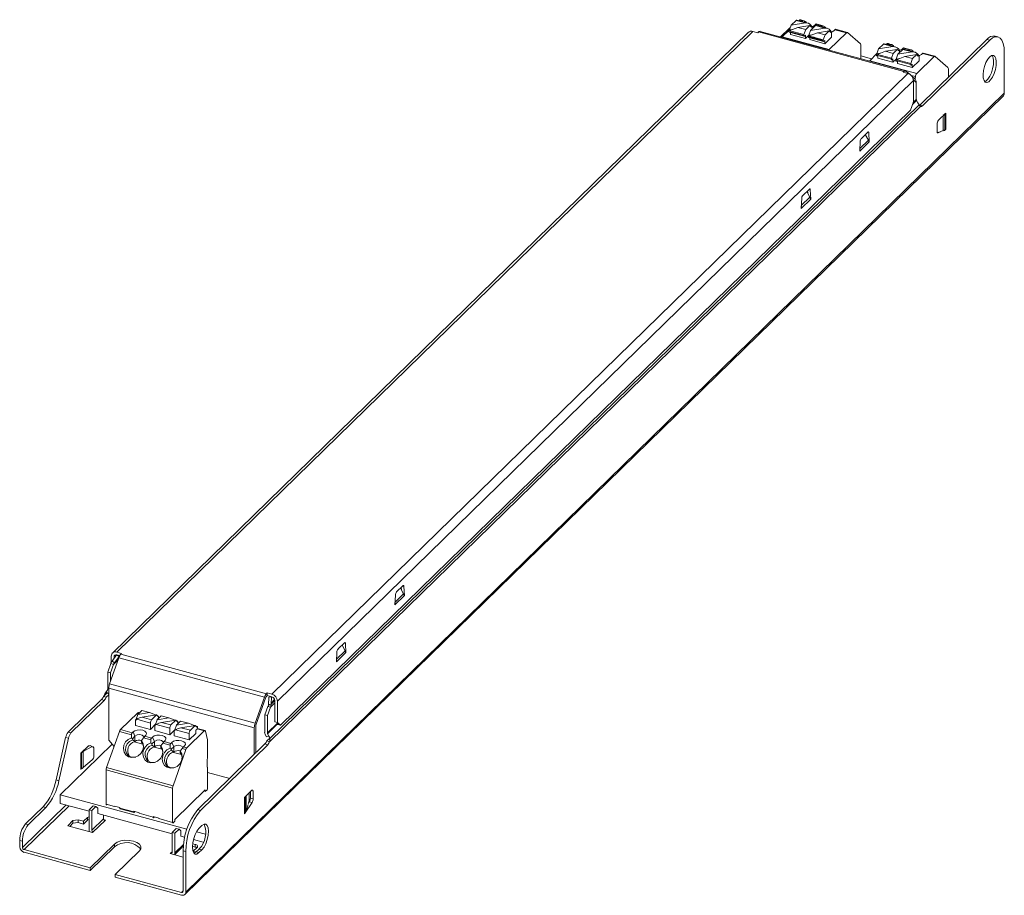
# Model space of a CAD drawing. Header units: millimetres. Extents: x -6 to 151, y -13 to 127.
import ezdxf

# ---------------------------------------------------------------- set-up
doc = ezdxf.new("R2010")
doc.units = ezdxf.units.MM

msp = doc.modelspace()

# ---------------------------------------------------------------- linework, layer by layer
at = {"color": 7, "linetype": 'Continuous', "lineweight": 15}
for p, q in [((116.73, 125.08), (117, 125.85)), ((117, 125.85), (117.79, 126.62)), ((117, 125.85), (119.29, 126.21)), ((117.79, 126.62), (119.29, 126.21)), ((119.65, 126.19), (117.89, 126.66)), ((118.1, 125.49), (119.99, 125.79)), ((118.34, 126.67), (118.24, 126.57)), ((118.64, 126.59), (118.5, 126.7)), ((118.85, 126.4), (118.8, 126.45)), ((119.99, 125.79), (119.34, 125.15)), ((120.25, 125.53), (119.99, 125.79)), ((120.09, 125.01), (120.88, 125.78)), ((120.16, 125.87), (120.33, 125.65)), ((120.74, 125.82), (120.9, 125.97)), ((120.88, 125.78), (122.38, 125.37)), ((120.9, 125.97), (121.96, 125.68)), ((122.74, 125.35), (120.99, 125.82)), ((122.13, 125.73), (121, 126.04)), ((110.21, 124.71), (8.66, 25.59)), ((9.36, 25.73), (110.91, 124.85)), ((110.91, 124.85), (111.67, 124.64)), ((111.67, 124.64), (111.79, 124.76)), ((111.79, 124.76), (135.02, 118.44)), ((135.29, 118.55), (112.05, 124.86)), ((116.75, 125.12), (115.58, 123.98)), ((116.67, 125.01), (116.73, 125.08)), ((116.67, 125.01), (119.06, 124.36)), ((116.67, 124.84), (116.67, 125.01)), ((116.67, 124.84), (119.06, 124.19)), ((116.71, 124.74), (119.1, 124.09)), ((116.73, 125.08), (117.27, 125.16)), ((118.1, 125.49), (116.79, 124.98)), ((116.9, 124.38), (116.9, 124.69)), ((116.9, 124.38), (119.29, 123.74)), ((118.1, 125.49), (119.34, 125.15)), ((119.34, 125.15), (119.06, 124.36)), ((119.06, 124.36), (119.06, 124.19)), ((119.29, 123.74), (119.84, 124.28)), ((119.29, 124.25), (119.29, 123.74)), ((119.76, 124.17), (119.83, 124.24)), ((119.83, 124.24), (120.09, 125.01)), ((119.83, 124.24), (120.36, 124.32)), ((121.2, 124.65), (119.89, 124.14)), ((120.09, 125.01), (122.38, 125.37)), ((120.16, 125.62), (120.33, 125.65)), ((120.36, 125.64), (120.25, 125.53)), ((120.33, 125.65), (120.36, 125.64)), ((120.36, 125.27), (120.36, 125.64)), ((121.2, 124.65), (123.08, 124.95)), ((121.2, 124.65), (122.43, 124.31)), ((121.96, 125.68), (121.86, 125.59)), ((122.43, 124.31), (122.15, 123.52)), ((122.5, 125.53), (122.19, 125.7)), ((123.08, 124.95), (122.43, 124.31)), ((122.5, 125.53), (122.51, 125.41)), ((123.35, 124.69), (123.08, 124.95)), ((123.1, 121.94), (125.86, 124.63)), ((123.25, 124.78), (123.42, 124.81)), ((123.26, 125.03), (123.42, 124.81)), ((123.46, 124.8), (123.35, 124.69)), ((123.42, 124.81), (123.46, 124.8)), ((123.46, 123.94), (123.46, 124.8)), ((123.84, 124.97), (124, 125.13)), ((124, 125.13), (125.86, 124.63)), ((125.99, 124.68), (124.09, 125.19)), ((126.02, 124.66), (128.08, 122.89)), ((123.1, 121.94), (115.58, 123.98)), ((119.81, 123.9), (122.19, 123.25)), ((120, 123.94), (120, 124.06)), ((120, 123.54), (120, 123.85)), ((120, 123.54), (122.39, 122.89)), ((120.45, 123.99), (120.41, 123.95)), ((120.63, 123.89), (120.63, 123.94)), ((122.39, 122.89), (123.46, 123.94)), ((122.39, 123.41), (122.39, 122.89)), ((128.15, 122.65), (128.15, 120.49)), ((130.97, 122.05), (131.76, 122.82)), ((131.76, 122.82), (133.26, 122.42)), ((133.62, 122.39), (131.87, 122.87)), ((132.31, 122.87), (132.21, 122.77)), ((132.61, 122.79), (132.48, 122.91)), ((132.84, 122.73), (132.74, 122.63)), ((133.38, 122.57), (133.07, 122.74)), ((150.03, 123.99), (149.58, 124.11)), ((130.72, 121.32), (129.56, 120.18)), ((130.64, 121.22), (133.03, 120.57)), ((130.64, 121.04), (130.64, 121.22)), ((130.71, 121.28), (130.97, 122.05)), ((132.08, 121.69), (130.77, 121.18)), ((130.97, 122.05), (133.26, 122.42)), ((132.08, 121.69), (133.96, 121.99)), ((132.08, 121.69), (133.31, 121.35)), ((133.31, 121.35), (133.03, 120.57)), ((133.96, 121.99), (133.31, 121.35)), ((133.38, 122.57), (133.39, 122.45)), ((133.8, 120.44), (134.07, 121.21)), ((134.22, 121.73), (133.96, 121.99)), ((134.07, 121.21), (134.86, 121.98)), ((134.07, 121.21), (136.36, 121.58)), ((134.13, 122.07), (134.3, 121.85)), ((134.34, 121.47), (134.34, 121.84)), ((134.72, 122.02), (134.88, 122.17)), ((134.86, 121.98), (136.36, 121.58)), ((134.88, 122.17), (135.94, 121.89)), ((136.72, 121.55), (134.96, 122.03)), ((136.11, 121.93), (134.97, 122.24)), ((135.17, 120.85), (137.06, 121.15)), ((135.94, 121.89), (135.84, 121.79)), ((136.47, 121.73), (136.17, 121.9)), ((137.06, 121.15), (136.41, 120.51)), ((136.47, 121.73), (136.49, 121.61)), ((137.32, 120.89), (137.06, 121.15)), ((137.23, 121.23), (137.4, 121.01)), ((137.81, 121.18), (137.97, 121.33)), ((137.97, 121.33), (139.83, 120.83)), ((139.96, 120.88), (138.07, 121.4)), ((151.05, 121.44), (151.05, 114.97)), ((129.85, 120.47), (128.15, 120.93)), ((137.07, 118.14), (129.56, 120.18)), ((130.88, 120.59), (130.88, 120.98)), ((130.88, 120.59), (133.26, 119.94)), ((133.03, 120.57), (133.03, 120.4)), ((133.26, 119.94), (133.82, 120.48)), ((133.26, 120.45), (133.26, 119.94)), ((133.74, 120.37), (133.8, 120.44)), ((133.74, 120.37), (136.13, 119.73)), ((133.74, 120.2), (133.74, 120.37)), ((133.8, 120.44), (134.34, 120.52)), ((135.17, 120.85), (133.86, 120.34)), ((133.97, 119.75), (133.97, 120.14)), ((133.97, 119.75), (136.36, 119.1)), ((135.17, 120.85), (136.41, 120.51)), ((136.41, 120.51), (136.13, 119.73)), ((136.13, 119.73), (136.13, 119.55)), ((136.36, 119.1), (137.43, 120.14)), ((136.36, 119.61), (136.36, 119.1)), ((137.07, 118.14), (139.83, 120.83)), ((137.22, 120.98), (137.4, 121.01)), ((137.43, 121), (137.32, 120.89)), ((137.4, 121.01), (137.43, 121)), ((137.43, 120.14), (137.43, 121)), ((139.99, 120.86), (142.05, 119.09)), ((34.12, 19), (135.67, 118.12)), ((135.02, 118.44), (134.91, 118.33)), ((134.91, 118.33), (135.67, 118.12)), ((135.95, 118), (135.35, 118.51)), ((142.12, 118.86), (142.12, 117.56)), ((35, 17.9), (136.56, 117.02)), ((136.83, 117.24), (136.29, 117.7)), ((136.55, 117.11), (137, 116.72)), ((136.56, 117.02), (136.56, 113.59)), ((136.79, 117.27), (136.85, 117.64)), ((136.96, 116.76), (136.96, 116.77)), ((137, 116.72), (137, 113.96)), ((20.37, -12.58), (151.05, 114.97)), ((20.23, -12.96), (150.9, 114.59)), ((136.73, 113.52), (136.73, 113.57)), ((137.04, 113.83), (137.23, 113.45)), ((33.74, 11.43), (137.68, 112.88)), ((33.78, 11.93), (137.45, 113.12)), ((136.09, 112.28), (35.47, 14.07)), ((141.57, 109.1), (141.57, 111.67)), ((128.03, 107.35), (127.96, 105.71)), ((127.96, 105.71), (129.47, 107.2)), ((120.14, 98.09), (120.07, 99.58)), ((118.7, 98.24), (118.62, 96.6)), ((118.62, 96.6), (120.14, 98.09)), ((55.27, 34.77), (55.2, 36.19)), ((53.82, 34.85), (53.75, 33.29)), ((53.75, 33.29), (55.27, 34.77)), ((10.12, 25.52), (9.36, 25.73)), ((9.83, 25.17), (9.36, 25.3)), ((10, 25.41), (10.12, 25.52)), ((33.24, 19.09), (10, 25.41)), ((44.49, 25.73), (44.42, 24.18)), ((44.42, 24.18), (45.94, 25.66)), ((8.37, 23.89), (7.89, 22.53)), ((8.2, 20.69), (9.67, 24.84)), ((8.81, 23.77), (8.33, 22.41)), ((8.81, 23.77), (8.37, 23.89)), ((8.47, 25.11), (8.47, 24.12)), ((8.98, 24.01), (8.58, 24.3)), ((32.91, 18.52), (9.67, 24.84)), ((7.89, 22.53), (8.33, 22.41)), ((7.89, 22.53), (7.89, 19.78)), ((8.33, 22.41), (8.33, 21.05)), ((31.43, 14.38), (8.2, 20.69)), ((7.85, 19.66), (7.66, 19.38)), ((31.3, 13.64), (8.06, 19.95)), ((8.06, 11.68), (8.06, 19.95)), ((33.35, 19.21), (33.24, 19.09)), ((33.35, 19.21), (33.35, 18.78)), ((34.12, 19), (33.35, 19.21)), ((32.91, 18.52), (31.43, 14.38)), ((33.35, 18.78), (33.24, 18.67)), ((34.12, 18.57), (33.35, 18.78)), ((35, 14.47), (35, 17.9)), ((12.68, 16.04), (9.93, 13.35)), ((12.43, 15), (12.7, 15.77)), ((12.7, 15.77), (13.35, 16.41)), ((14.58, 16.07), (12.7, 15.77)), ((12.98, 16.05), (12.81, 16.09)), ((14.58, 16.07), (13.35, 16.41)), ((14.58, 16.07), (15.55, 15.69)), ((32.96, 15.72), (33.44, 17.07)), ((32.96, 15.72), (33.4, 15.6)), ((32.96, 12.96), (32.96, 15.72)), ((33.4, 15.6), (33.88, 16.95)), ((12.32, 14.89), (12.43, 15)), ((12.36, 14.88), (12.32, 14.89)), ((12.32, 14.03), (12.32, 14.89)), ((12.53, 15.01), (12.36, 14.88)), ((12.54, 15.02), (12.43, 15)), ((12.53, 15.01), (14.71, 14.41)), ((15.69, 15.71), (13.4, 15.35)), ((14.9, 14.94), (13.4, 15.35)), ((14.71, 13.38), (14.71, 14.41)), ((14.71, 13.38), (15.54, 14.2)), ((15.69, 15.71), (14.9, 14.94)), ((15.42, 14.05), (15.53, 14.16)), ((15.62, 14.17), (15.45, 14.04)), ((15.53, 14.16), (15.79, 14.93)), ((15.64, 14.18), (15.53, 14.16)), ((15.62, 14.17), (17.81, 13.57)), ((15.95, 15.45), (15.69, 15.71)), ((15.78, 14.9), (15.78, 14.95)), ((15.79, 14.93), (16.44, 15.57)), ((17.68, 15.23), (15.79, 14.93)), ((15.82, 15.58), (15.89, 15.55)), ((15.89, 15.55), (15.86, 15.55)), ((15.89, 15.55), (16.02, 15.52)), ((16.02, 15.52), (15.95, 15.45)), ((16.08, 15.21), (16, 15.23)), ((16.02, 15.35), (16.02, 15.52)), ((17.68, 15.23), (16.44, 15.57)), ((18.78, 14.87), (16.49, 14.5)), ((17.99, 14.1), (16.49, 14.5)), ((17.68, 15.23), (18.64, 14.85)), ((18.78, 14.87), (17.99, 14.1)), ((19.05, 14.61), (18.78, 14.87)), ((18.89, 14.09), (19.54, 14.72)), ((20.77, 14.39), (18.89, 14.09)), ((18.92, 14.74), (18.99, 14.71)), ((18.99, 14.71), (18.95, 14.7)), ((19.11, 14.68), (19.05, 14.61)), ((19.17, 14.37), (19.09, 14.39)), ((20.77, 14.39), (19.54, 14.72)), ((20.77, 14.39), (21.74, 14.01)), ((33.4, 12.84), (33.4, 15.6)), ((9.76, 13.06), (7.7, 7.28)), ((9.76, 13.06), (11.68, 12.54)), ((11.78, 12.85), (9.93, 13.35)), ((11.94, 13), (11.78, 12.85)), ((11.94, 13), (12.25, 12.32)), ((12.32, 14.03), (14.71, 13.38)), ((15.45, 14.04), (15.42, 14.05)), ((15.42, 13.19), (15.42, 14.05)), ((15.42, 13.19), (17.81, 12.54)), ((17.81, 12.54), (17.81, 13.57)), ((17.81, 12.54), (18.64, 13.36)), ((18.51, 13.21), (18.63, 13.32)), ((18.55, 13.2), (18.51, 13.21)), ((18.51, 12.35), (18.51, 13.21)), ((18.72, 13.32), (18.55, 13.2)), ((18.63, 13.32), (18.89, 14.09)), ((18.73, 13.34), (18.63, 13.32)), ((18.72, 13.32), (20.9, 12.73)), ((18.88, 14.06), (18.88, 14.11)), ((21.88, 14.03), (19.59, 13.66)), ((21.09, 13.26), (19.59, 13.66)), ((20.54, 10.47), (23.29, 13.16)), ((20.9, 11.7), (21.97, 12.75)), ((20.9, 11.7), (20.9, 12.73)), ((21.88, 14.03), (21.09, 13.26)), ((22.14, 13.77), (21.88, 14.03)), ((21.97, 12.75), (21.97, 13.26)), ((22.01, 13.9), (22.08, 13.87)), ((22.08, 13.87), (22.05, 13.86)), ((22.08, 13.87), (22.21, 13.84)), ((22.21, 13.84), (22.14, 13.77)), ((23.43, 13.21), (22.19, 13.55)), ((22.21, 13.66), (22.21, 13.84)), ((23.51, 13.09), (23.85, 11.73)), ((31.3, 13.64), (31.3, 9.39)), ((31.53, 13.87), (31.53, 9.62)), ((33.63, 12.32), (33.43, 12.7)), ((1.18, 12.1), (-0.35, 5.32)), ((1.62, 11.98), (0.09, 5.2)), ((1.18, 12.1), (1.62, 11.98)), ((11.68, 12.54), (11.67, 12.06)), ((12.19, 11.4), (13.47, 11.05)), ((13.28, 11.62), (13.59, 12.02)), ((13.59, 12.02), (14.78, 11.7)), ((13.82, 12.29), (13.98, 12.45)), ((14.88, 12), (13.82, 12.29)), ((14.78, 11.7), (14.77, 11.22)), ((15.04, 12.16), (14.88, 12)), ((15.35, 11.48), (14.93, 11.07)), ((15.04, 12.16), (15.35, 11.48)), ((15.35, 11.48), (15.35, 10.62)), ((16.38, 10.78), (16.68, 11.18)), ((16.68, 11.18), (17.87, 10.86)), ((16.91, 11.45), (17.07, 11.61)), ((17.97, 11.16), (16.91, 11.45)), ((18.13, 11.32), (17.97, 11.16)), ((18.13, 11.32), (18.44, 10.63)), ((18.51, 12.35), (20.9, 11.7)), ((4.78, 10.72), (3.62, 9.58)), ((3.99, 7.32), (3.99, 9.88)), ((14.97, 10.89), (15.3, 10.61)), ((15.29, 10.56), (15.3, 10.61)), ((17.87, 10.86), (17.86, 10.38)), ((18.32, 4.39), (20.37, 10.18)), ((18.38, 9.72), (19.66, 9.37)), ((19.47, 9.94), (19.78, 10.34)), ((19.78, 10.34), (20.37, 10.18)), ((20.01, 10.61), (20.17, 10.77)), ((20.54, 10.47), (20.01, 10.61)), ((7.64, 6.91), (18.25, 4.02)), ((7.64, 6.91), (7.64, 1.43)), ((18.32, 4.39), (7.7, 7.28)), ((-0.35, 5.32), (0.09, 5.2)), ((18.25, -1.46), (18.25, 4.02)), ((0.33, 2.95), (20.53, -2.54)), ((4.92, 0.33), (0.33, 1.58)), ((29.86, 0.06), (29.86, 2.64)), ((-2.41, 1.03), (-5.23, -1.71)), ((-1.97, 0.91), (-4.78, -1.83)), ((-2.41, 1.03), (-1.97, 0.91)), ((5.57, 1.18), (4.92, 0.54)), ((4.92, 0.54), (4.92, -2.6)), ((4.92, 0.54), (5.36, 0.42)), ((6.02, 1.06), (5.36, 0.42)), ((5.36, 0.42), (5.36, -2.72)), ((12.06, 0.23), (9.85, 0.83)), ((9.89, 0.73), (12.1, 0.13)), ((1.51, -2), (2.35, -1.18)), ((2.35, -1.18), (3.16, -1.05)), ((2.35, -1.61), (2.35, -1.18)), ((2.35, -1.61), (3.16, -1.48)), ((4.05, -1.29), (4.65, -0.7)), ((4.05, -1.72), (4.65, -1.13)), ((5.36, -2.72), (7.23, -0.89)), ((5.49, -3.08), (7.54, -1.08)), ((18.19, -3.27), (6.3, -0.04)), ((7.25, -1), (7.54, -1.08)), ((15.15, -0.53), (15.15, -0.61)), ((-5.23, -1.71), (-4.78, -1.83)), ((5.49, -3.08), (1.51, -2)), ((1.85, -2.09), (2.35, -1.61)), ((18.19, -3.07), (18.84, -2.43)), ((18.63, -3.19), (18.19, -3.07)), ((18.19, -6.2), (18.19, -3.07)), ((18.63, -3.19), (19.28, -2.55)), ((22.08, -2.96), (23.51, -3.35)), ((22.94, -1.97), (22.47, -2.43)), ((-6.16, -4.34), (-6.16, -5.37)), ((-6.16, -4.34), (-5.72, -4.46)), ((-5.72, -4.46), (-5.72, -5.49)), ((18.63, -6.32), (18.63, -3.19)), ((20.18, -3.81), (19.56, -3.65)), ((23.16, -4.63), (21.59, -4.2)), ((-5.45, -5.81), (5.12, -8.69)), ((-5.45, -6.24), (5.12, -9.12)), ((5.12, -8.69), (8.97, -4.93)), ((5.12, -9.12), (8.97, -5.36)), ((8.97, -5.36), (8.97, -4.93)), ((12.95, -6.01), (9.1, -9.77)), ((18.54, -6.63), (19.96, -5.24)), ((20.37, -6.1), (19.93, -5.98)), ((19.93, -12.46), (19.93, -5.98)), ((20.37, -12.58), (20.37, -6.1)), ((21.43, -5.28), (21.87, -5.4)), ((21.46, -4.86), (21.87, -4.97)), ((22.03, -6.16), (22.5, -5.71)), ((22.03, -6.16), (22.47, -6.28)), ((22.47, -6.28), (22.94, -5.83)), ((22.94, -5.83), (22.5, -5.71)), ((19.93, -7.01), (17.87, -6.45)), ((5.12, -9.12), (5.12, -8.69)), ((9.1, -10.2), (9.1, -9.77)), ((9.1, -9.77), (19.67, -12.64)), ((9.1, -10.2), (19.67, -13.07))]:
    msp.add_line(p, q, dxfattribs=at)
at = {"color": 144, "linetype": 'Continuous', "lineweight": 0}
for p, q in [((118.34, 126.67), (118.87, 126.52)), ((119.1, 126.54), (118.5, 126.7)), ((118.87, 126.52), (118.77, 126.43)), ((119.41, 126.37), (119.1, 126.54)), ((119.41, 126.37), (119.42, 126.25)), ((116.77, 125.37), (115.33, 123.97)), ((116.77, 125.37), (116.83, 125.36)), ((119.29, 124.25), (119.15, 124.11)), ((119.76, 124.17), (122.15, 123.52)), ((119.76, 124), (119.76, 124.17)), ((119.76, 124), (122.15, 123.35)), ((119.9, 123.96), (120, 124.06)), ((120, 124.06), (122.15, 123.47)), ((122.15, 123.52), (122.15, 123.35)), ((122.39, 123.41), (122.25, 123.27)), ((132.31, 122.87), (132.84, 122.73)), ((132.95, 122.78), (132.48, 122.91)), ((137.54, 113.09), (148.27, 123.57)), ((137.98, 112.97), (148.72, 123.45)), ((148.27, 123.57), (148.72, 123.45)), ((130.64, 121.22), (130.71, 121.28)), ((130.71, 121.28), (131.24, 121.37)), ((134.13, 121.83), (134.3, 121.85)), ((134.34, 121.84), (134.22, 121.73)), ((134.3, 121.85), (134.34, 121.84)), ((130.64, 121.04), (133.03, 120.4)), ((130.74, 120.96), (130.78, 121.01)), ((133.26, 120.45), (133.12, 120.32)), ((133.74, 120.2), (136.13, 119.55)), ((133.83, 120.12), (133.88, 120.17)), ((136.36, 119.61), (136.22, 119.47)), ((136.56, 113.59), (136.09, 112.28)), ((136.43, 113.23), (137.04, 113.83)), ((136.52, 113.49), (137, 113.96)), ((136.69, 113.66), (136.75, 113.54)), ((137.98, 112.97), (137.54, 113.09)), ((141.71, 111.81), (140.55, 110.67)), ((141.71, 109.24), (141.71, 111.81)), ((129.26, 108.79), (128.17, 107.72)), ((129.47, 107.2), (129.4, 108.69)), ((140.31, 110.02), (140.31, 108.89)), ((140.85, 108.82), (140.34, 108.72)), ((140.36, 108.68), (140.49, 108.65)), ((140.49, 108.65), (141.71, 109.24)), ((141.71, 109.24), (141.57, 109.1)), ((128.84, 108.38), (129.34, 107.49)), ((119.93, 99.68), (118.84, 98.61)), ((119.51, 99.27), (120, 98.38)), ((119.66, 99), (119.64, 99.4)), ((120.07, 99.58), (119.88, 99.63)), ((120.08, 98.1), (120.14, 98.09)), ((55.01, 36.32), (54.01, 35.34)), ((55.2, 36.19), (54.95, 36.26)), ((54.64, 35.95), (55.13, 35.06)), ((54.79, 35.68), (54.77, 36.08)), ((55.21, 34.78), (55.27, 34.77)), ((45.68, 27.21), (44.68, 26.23)), ((45.31, 26.84), (45.8, 25.95)), ((45.94, 25.66), (45.87, 27.08)), ((9.31, 25.32), (8.58, 24.3)), ((9.71, 25.03), (9.31, 25.32)), ((9.49, 25.19), (9.55, 25.25)), ((9.55, 24.49), (8.81, 23.77)), ((8.91, 24.99), (8.91, 24.76)), ((8.91, 23.92), (8.91, 23.87)), ((9.71, 25.03), (8.98, 24.01)), ((8.06, 18.92), (7.65, 18.52)), ((7.66, 19.38), (8.04, 19.06)), ((8.06, 19.1), (8.04, 19.06)), ((6.91, 18.15), (1.59, 12.95)), ((7.35, 18.03), (2.03, 12.83)), ((6.91, 18.15), (7.35, 18.03)), ((7.65, 18.52), (7.21, 18.64)), ((33.07, 18.38), (31.6, 14.24)), ((33.73, 17.36), (33.44, 17.07)), ((33.57, 17.33), (33.63, 18.53)), ((33.57, 17.33), (33.97, 17.4)), ((34.03, 18.6), (33.63, 18.53)), ((33.97, 17.4), (34.03, 18.6)), ((33.97, 17.4), (34.56, 17.98)), ((34.54, 18.15), (33.98, 17.6)), ((34.56, 14.59), (34.56, 18.02)), ((33.44, 17.07), (33.88, 16.95)), ((15.92, 15.08), (15.78, 14.95)), ((19.02, 14.24), (18.88, 14.11)), ((18.99, 14.71), (19.11, 14.68)), ((19.11, 14.5), (19.11, 14.68)), ((33.4, 12.84), (35.04, 14.44)), ((33.43, 12.7), (35.13, 14.36)), ((35, 14.47), (34.56, 14.59)), ((35.47, 14.07), (35, 14.47)), ((35.17, 14.33), (35.03, 14.19)), ((35.47, 14.07), (35.03, 14.19)), ((1.59, 12.95), (2.03, 12.83)), ((22.11, 13.4), (21.97, 13.26)), ((33.24, 12.21), (33.05, 12.59)), ((0.33, 2.95), (8.59, 11.02)), ((8.9, 10.64), (8.06, 11.68)), ((12.25, 12.32), (11.84, 11.91)), ((11.88, 11.73), (12.21, 11.45)), ((12.19, 11.4), (12.25, 11.46)), ((12.19, 11.4), (12.21, 11.45)), ((12.25, 12.32), (12.25, 11.46)), ((22.27, 0.58), (33, 11.06)), ((23.85, 11.73), (23.85, 8.72)), ((33.44, 10.94), (33, 11.06)), ((33.63, 12.32), (33.24, 12.21)), ((33.76, 12), (33.3, 11.55)), ((33.3, 11.55), (33.74, 11.43)), ((3.62, 9.58), (3.62, 7.01)), ((3.73, 7.12), (3.73, 9.69)), ((5.33, 10.58), (3.99, 9.88)), ((4.66, 10.6), (4.97, 10.76)), ((5.68, 9.1), (5.68, 10.34)), ((15.29, 10.56), (15.35, 10.62)), ((15.29, 10.56), (16.57, 10.21)), ((18.44, 10.63), (18.03, 10.23)), ((18.07, 10.05), (18.4, 9.77)), ((18.38, 9.72), (18.44, 9.78)), ((18.38, 9.72), (18.4, 9.77)), ((18.44, 10.63), (18.44, 9.78)), ((22.71, 0.46), (33.44, 10.94)), ((4.03, 7.35), (5.42, 8.55)), ((23.78, 7.41), (23.78, 8.53)), ((3.62, 7.01), (3.73, 7.18)), ((3.67, 7.53), (3.73, 7.59)), ((23.85, 7.35), (23.85, 4.01)), ((27.38, 5.57), (23.85, 6.53)), ((18.62, -1.01), (23.48, 3.73)), ((23.76, 3.75), (23.48, 3.47)), ((23.48, 3.73), (23.48, 3.47)), ((29.71, 2.49), (30.87, 3.63)), ((30.49, 2.44), (30.49, 3.26)), ((30.67, 3.43), (30.67, 2.42)), ((31.11, 3.43), (31.11, 2.3)), ((0.33, 2.95), (0.33, 1.58)), ((29.71, -0.08), (29.71, 2.49)), ((30.94, 1.72), (29.71, -0.08)), ((30.49, 1.84), (30.31, 1.57)), ((30.38, 1.67), (30.42, 1.84)), ((30.49, 1.84), (30.94, 1.72)), ((30.67, 2.42), (31.11, 2.3)), ((5.57, 1.18), (6.02, 1.06)), ((6.3, 0.82), (6.02, 1.06)), ((6.3, -0.04), (6.3, 0.82)), ((8.96, 1.07), (7.64, 1.43)), ((7.73, 1.35), (7.77, 1.39)), ((8.96, 1.15), (8.96, 1.07)), ((9.85, 0.91), (8.96, 1.15)), ((9.85, 0.83), (9.85, 0.91)), ((12.06, 0.31), (12.06, 0.23)), ((12.94, 0.07), (12.06, 0.31)), ((12.06, 0.17), (12.15, 0.15)), ((12.94, -0.01), (12.94, 0.07)), ((22.71, 0.46), (22.27, 0.58)), ((29.71, -0.08), (29.86, 0.06)), ((30.04, 0.4), (30.31, 1.41)), ((3.16, -1.05), (4.05, -1.29)), ((3.16, -1.48), (3.16, -1.05)), ((3.16, -1.48), (4.05, -1.72)), ((4.05, -1.72), (4.05, -1.29)), ((4.65, -1.13), (4.65, -0.7)), ((7.23, -0.89), (7.23, -0.3)), ((15.15, -0.61), (12.94, -0.01)), ((16.04, -0.77), (15.15, -0.53)), ((15.25, -0.69), (15.36, -0.58)), ((16.04, -0.85), (16.04, -0.77)), ((18.25, -1.46), (16.04, -0.85)), ((18.62, -1.26), (18.34, -1.54)), ((18.62, -1.26), (18.62, -1.01)), ((19.28, -2.55), (18.84, -2.43)), ((19.28, -2.55), (19.56, -2.79)), ((19.56, -2.79), (19.56, -3.65)), ((18.19, -6.14), (17.87, -6.45)), ((22.16, -5.46), (21.56, -6.05)), ((21.56, -6.05), (22.02, -6.18)), ((21.9, -6.14), (21.67, -6.37)), ((21.87, -5.4), (21.87, -4.97)), ((17.97, -6.36), (17.97, -6.47))]:
    msp.add_line(p, q, dxfattribs=at)
at = {"color": 8, "linetype": 'Continuous', "lineweight": 15}
for p, q in [((136.18, 117.82), (136.85, 117.64)), ((141.31, 109.05), (141.31, 111.42)), ((127.98, 106.16), (129.34, 107.49)), ((118.64, 97.05), (120, 98.38)), ((53.77, 33.73), (55.13, 35.06)), ((9.61, 25.1), (9.72, 25.2)), ((44.44, 24.62), (45.8, 25.95)), ((7.21, 18.64), (7.83, 19.24)), ((7.44, 19.09), (7.7, 19.35)), ((33.88, 16.95), (34.56, 17.62)), ((12.68, 16.04), (12.91, 15.98)), ((15.97, 15.15), (16, 15.14)), ((19.06, 14.31), (19.1, 14.3)), ((22.16, 13.46), (23.29, 13.16)), ((30, 0.35), (30, 2.78)), ((1.26, 1.33), (-5.72, -5.49)), ((1.73, 1.2), (-5.45, -5.81)), ((18.63, -6.32), (19.99, -4.99)), ((19.93, -12.38), (19.67, -12.64))]:
    msp.add_line(p, q, dxfattribs=at)
at = {"color": 144, "linetype": 'Continuous', "lineweight": 0, "flags": 128}
for points in [[(118.5, 126.7), (118.49, 126.72), (118.47, 126.72), (118.45, 126.73), (118.43, 126.72), (118.41, 126.72), (118.38, 126.71), (118.36, 126.69), (118.34, 126.67)], [(132.48, 122.91), (132.46, 122.92), (132.44, 122.93), (132.42, 122.93), (132.4, 122.93), (132.38, 122.92), (132.36, 122.91), (132.33, 122.89), (132.31, 122.87)], [(130.74, 120.96), (130.72, 120.95), (130.7, 120.94), (130.68, 120.94), (130.67, 120.95), (130.66, 120.96), (130.65, 120.99), (130.64, 121.01), (130.64, 121.04)], [(133.03, 120.4), (133.03, 120.36), (133.04, 120.34), (133.05, 120.32), (133.06, 120.3), (133.07, 120.29), (133.09, 120.29), (133.11, 120.3), (133.12, 120.32)], [(133.83, 120.12), (133.81, 120.11), (133.8, 120.1), (133.78, 120.1), (133.77, 120.11), (133.75, 120.12), (133.75, 120.14), (133.74, 120.17), (133.74, 120.2)], [(136.13, 119.55), (136.13, 119.52), (136.13, 119.5), (136.14, 119.47), (136.15, 119.46), (136.17, 119.45), (136.18, 119.45), (136.2, 119.46), (136.22, 119.47)], [(129.4, 108.69), (129.4, 108.73), (129.39, 108.77), (129.37, 108.79), (129.35, 108.81), (129.33, 108.82), (129.31, 108.82), (129.29, 108.81), (129.26, 108.79)], [(120.07, 99.58), (120.06, 99.62), (120.05, 99.66), (120.04, 99.68), (120.02, 99.7), (120, 99.71), (119.98, 99.71), (119.95, 99.7), (119.93, 99.68)], [(55.2, 36.19), (55.19, 36.24), (55.18, 36.29), (55.16, 36.33), (55.14, 36.35), (55.11, 36.36), (55.08, 36.36), (55.05, 36.35), (55.01, 36.32)], [(45.87, 27.08), (45.86, 27.13), (45.85, 27.18), (45.83, 27.22), (45.81, 27.24), (45.78, 27.25), (45.75, 27.25), (45.71, 27.24), (45.68, 27.21)], [(4.78, 10.72), (4.83, 10.76), (4.87, 10.78), (4.91, 10.78), (4.95, 10.76), (4.95, 10.75)], [(5.68, 10.34), (5.67, 10.42), (5.65, 10.49), (5.62, 10.55), (5.58, 10.59), (5.53, 10.61), (5.47, 10.62), (5.4, 10.61), (5.33, 10.58)], [(23.85, 7.35), (23.83, 7.34), (23.82, 7.34), (23.81, 7.34), (23.8, 7.34), (23.79, 7.35), (23.78, 7.37), (23.78, 7.39), (23.78, 7.41)], [(31.11, 3.43), (31.1, 3.51), (31.09, 3.58), (31.07, 3.63), (31.04, 3.67), (31, 3.68), (30.96, 3.68), (30.92, 3.67), (30.87, 3.63)], [(7.73, 1.35), (7.71, 1.33), (7.69, 1.33), (7.68, 1.33), (7.66, 1.33), (7.65, 1.35), (7.64, 1.37), (7.64, 1.4), (7.64, 1.43)], [(12.06, 0.23), (12.06, 0.2), (12.06, 0.17), (12.07, 0.15), (12.08, 0.13), (12.1, 0.12), (12.11, 0.12), (12.13, 0.13), (12.15, 0.15)], [(15.15, -0.61), (15.15, -0.65), (15.16, -0.67), (15.17, -0.69), (15.18, -0.71), (15.19, -0.72), (15.21, -0.72), (15.23, -0.71), (15.25, -0.69)], [(18.25, -1.46), (18.25, -1.49), (18.26, -1.51), (18.26, -1.54), (18.28, -1.55), (18.29, -1.56), (18.31, -1.56), (18.32, -1.55), (18.34, -1.54)], [(21.87, -4.97), (21.99, -5.01), (22.08, -5.06), (22.16, -5.12), (22.21, -5.18), (22.24, -5.25), (22.24, -5.32), (22.22, -5.39), (22.16, -5.46)]]:
    msp.add_lwpolyline(points, dxfattribs=at)
at = {"color": 7, "linetype": 'Continuous', "lineweight": 15, "flags": 128}
for points in [[(119.1, 126.34), (119.15, 126.36), (119.41, 126.37)], [(120.36, 125.6), (120.46, 125.64), (120.74, 125.82)], [(121, 126.02), (121, 126.04), (120.98, 126.03), (120.94, 126.01), (120.9, 125.97)], [(116.86, 125.45), (116.83, 125.43), (116.77, 125.37)], [(123.46, 124.76), (123.56, 124.79), (123.84, 124.97)], [(124.1, 125.18), (124.09, 125.19), (124.07, 125.19), (124.04, 125.17), (124, 125.13)], [(126.02, 124.66), (126, 124.67), (125.99, 124.68), (125.97, 124.68), (125.95, 124.68), (125.92, 124.67), (125.9, 124.66), (125.88, 124.65), (125.86, 124.63)], [(115.53, 123.92), (115.55, 123.94), (115.58, 123.98)], [(119.06, 124.19), (119.06, 124.16), (119.06, 124.13), (119.07, 124.11), (119.08, 124.1), (119.1, 124.09), (119.11, 124.09), (119.13, 124.1), (119.15, 124.11)], [(120.8, 123.89), (120.68, 123.92), (120.56, 123.96)], [(122.15, 123.35), (122.15, 123.32), (122.16, 123.29), (122.17, 123.27), (122.18, 123.26), (122.19, 123.25), (122.21, 123.25), (122.23, 123.26), (122.25, 123.27)], [(148.72, 123.45), (149.17, 123.81), (149.61, 123.99), (150.01, 123.99), (150.37, 123.8), (150.66, 123.44), (150.87, 122.9), (151, 122.23), (151.05, 121.44)], [(123.1, 121.94), (123.06, 121.9), (123.05, 121.88)], [(134.34, 121.8), (134.43, 121.84), (134.72, 122.02)], [(134.98, 122.23), (134.97, 122.24), (134.95, 122.23), (134.92, 122.21), (134.88, 122.17)], [(137.43, 120.96), (137.53, 121), (137.81, 121.18)], [(138.07, 121.39), (138.06, 121.4), (138.04, 121.39), (138.01, 121.37), (137.97, 121.33)], [(129.5, 120.12), (129.52, 120.14), (129.56, 120.18)], [(139.99, 120.86), (139.98, 120.88), (139.96, 120.88), (139.94, 120.88), (139.92, 120.88), (139.9, 120.88), (139.88, 120.86), (139.85, 120.85), (139.83, 120.83)], [(148.72, 120.79), (148.41, 120.4), (148.12, 119.88), (147.89, 119.26), (147.74, 118.61), (147.67, 117.98), (147.69, 117.43), (147.81, 117.01), (148, 116.75), (148.26, 116.68), (148.56, 116.8), (148.87, 117.11), (149.17, 117.57), (149.43, 118.14), (149.62, 118.78), (149.74, 119.43), (149.76, 120.03), (149.69, 120.52), (149.54, 120.86), (149.31, 121.03), (149.02, 121.01), (148.72, 120.79)], [(147.92, 116.82), (148.12, 116.92), (148.43, 117.23), (148.73, 117.69), (148.99, 118.26), (149.18, 118.9), (149.3, 119.55), (149.32, 120.15), (149.25, 120.64), (149.09, 120.98), (149.06, 121.02)], [(135.35, 118.51), (135.32, 118.54), (135.28, 118.55), (135.24, 118.55), (135.2, 118.55), (135.16, 118.54), (135.11, 118.51), (135.07, 118.48), (135.02, 118.44)], [(140.31, 108.89), (140.32, 108.83), (140.33, 108.77), (140.34, 108.72), (140.36, 108.68), (140.39, 108.65), (140.42, 108.64), (140.45, 108.64), (140.49, 108.65)], [(13.98, 12.45), (14.1, 12.67), (14.06, 12.9), (13.84, 13.1), (13.5, 13.25), (13.07, 13.31), (12.62, 13.29), (12.23, 13.18), (11.94, 13)], [(23.51, 13.09), (23.5, 13.13), (23.48, 13.17), (23.46, 13.19), (23.43, 13.21), (23.4, 13.21), (23.36, 13.2), (23.33, 13.19), (23.29, 13.16)], [(11.67, 12.06), (11.16, 11.8), (10.75, 11.39), (10.49, 10.88), (10.4, 10.32), (10.5, 9.78), (10.77, 9.33), (11.19, 9.02), (11.71, 8.88), (12.26, 8.93), (12.78, 9.17), (13.2, 9.56), (13.49, 10.06), (13.61, 10.61), (13.53, 11.16), (13.28, 11.62)], [(11.88, 11.73), (11.4, 11.48), (11.02, 11.08), (10.8, 10.59), (10.76, 10.06), (10.91, 9.57), (11.23, 9.19), (11.67, 8.97), (12.18, 8.93), (12.4, 8.98)], [(14.77, 11.22), (14.26, 10.96), (13.85, 10.55), (13.58, 10.03), (13.49, 9.48), (13.59, 8.94), (13.87, 8.49), (14.29, 8.18), (14.8, 8.04), (15.35, 8.09), (15.87, 8.32), (16.3, 8.72), (16.59, 9.22), (16.7, 9.77), (16.63, 10.31), (16.38, 10.78)], [(17.07, 11.61), (17.2, 11.83), (17.15, 12.06), (16.94, 12.26), (16.59, 12.41), (16.16, 12.47), (15.72, 12.45), (15.32, 12.34), (15.04, 12.16)], [(20.17, 10.77), (20.3, 10.99), (20.25, 11.22), (20.04, 11.42), (19.69, 11.57), (19.26, 11.63), (18.81, 11.61), (18.42, 11.5), (18.13, 11.32)], [(14.97, 10.89), (14.49, 10.64), (14.12, 10.24), (13.89, 9.75), (13.86, 9.22), (14.01, 8.73), (14.32, 8.35), (14.77, 8.13), (15.28, 8.09), (15.5, 8.14)], [(17.86, 10.38), (17.35, 10.12), (16.94, 9.71), (16.68, 9.19), (16.59, 8.64), (16.69, 8.1), (16.96, 7.65), (17.38, 7.34), (17.9, 7.2), (18.45, 7.25), (18.97, 7.48), (19.4, 7.87), (19.68, 8.38), (19.8, 8.93), (19.72, 9.47), (19.47, 9.94)], [(18.07, 10.05), (17.59, 9.8), (17.21, 9.4), (16.99, 8.9), (16.95, 8.38), (17.1, 7.89), (17.42, 7.51), (17.86, 7.29), (18.37, 7.25), (18.59, 7.3)], [(22.47, -2.43), (22.15, -2.84), (21.86, -3.4), (21.62, -4.05), (21.48, -4.73), (21.42, -5.38), (21.48, -5.93), (21.62, -6.32), (21.86, -6.52), (22.15, -6.51), (22.47, -6.28)], [(22.94, -5.83), (23.27, -5.42), (23.56, -4.86), (23.79, -4.2), (23.94, -3.52), (23.99, -2.87), (23.94, -2.33), (23.79, -1.94), (23.56, -1.74), (23.27, -1.75), (22.94, -1.97)], [(8.97, -4.93), (9.39, -4.64), (9.97, -4.43), (10.64, -4.32), (11.34, -4.33), (12.01, -4.44), (12.57, -4.66), (12.98, -4.96), (13.19, -5.31), (13.18, -5.67), (12.95, -6.01)], [(21.68, -6.39), (21.71, -6.39), (22.03, -6.16)]]:
    msp.add_lwpolyline(points, dxfattribs=at)
at = {"color": 7, "linetype": 'Continuous', "lineweight": 15}
for centre, radius, start, end in [((117.88, 126.56), 0.108, 80.7318, 143.9675), ((119.4, 125.22), 0.996, 40.156, 96.4826), ((120.97, 125.72), 0.108, 80.7318, 143.9675), ((110.68, 124.17), 0.715, 71.5838, 131.3262), ((112.01, 124.6), 0.27, 80.7318, 143.9675), ((116.77, 124.82), 0.102, 169.3516, 234.3744), ((122.09, 125.55), 0.182, 55.2222, 133.6957), ((122.49, 124.38), 0.996, 40.156, 96.4826), ((119.86, 123.98), 0.102, 169.3516, 234.3744), ((127.83, 122.69), 0.323, 353.7231, 38.5342), ((131.85, 122.76), 0.108, 80.7318, 143.9675), ((149.37, 122.77), 1.35, 80.7318, 143.9675), ((133.37, 121.43), 0.996, 40.156, 96.4826), ((134.95, 121.92), 0.108, 80.7318, 143.9675), ((136.06, 121.75), 0.182, 55.2222, 133.6957), ((136.47, 120.59), 0.996, 40.156, 96.4826), ((135.34, 116.95), 1.21, 3.3916, 74.3338), ((137.81, 117.52), 0.96, 139.7473, 172.5551), ((141.8, 118.89), 0.323, 353.7231, 38.5342), ((136.32, 116.84), 0.645, 353.7231, 38.5342), ((150.53, 114.95), 0.517, 315.3545, 1.9113), ((137.77, 113.12), 0.258, 249.3872, 324.5165), ((9.12, 25.12), 0.65, 68.8623, 180.9223), ((11.15, 24.37), 1.55, 137.7389, 162.3971), ((10.35, 19.91), 2.28, 160.0441, 179.0114), ((34.38, 18.05), 1.55, 137.7389, 162.3971), ((33.79, 17.83), 1.21, 3.3916, 74.3338), ((5.84, 19.14), 1.46, 317.2722, 340.2062), ((6.28, 19.02), 1.46, 317.2722, 340.2062), ((12.79, 15.95), 0.144, 82.8717, 141.8276), ((13.76, 13.11), 2.26, 99.2059, 123.1122), ((15.53, 14.42), 0.818, 140.5129, 180.3434), ((16.86, 12.27), 2.26, 99.2059, 123.1122), ((18.7, 14.5), 0.409, 320.5129, 0.3434), ((33.58, 13.6), 2.28, 160.0441, 179.0114), ((32.67, 13.85), 1.14, 160.0441, 179.0114), ((2.97, 11.76), 1.82, 139.2017, 169.4364), ((3.41, 11.64), 1.82, 139.2017, 169.4364), ((10.5, 12.83), 0.774, 137.7389, 162.3971), ((12.12, 12.57), 0.439, 140.3434, 183.1772), ((18.62, 13.58), 0.818, 140.5129, 180.3434), ((19.95, 11.43), 2.26, 99.2059, 123.1122), ((21.72, 12.74), 0.818, 140.5129, 180.3434), ((12.61, 9.98), 1.52, 105.3296, 215.2522), ((12.94, 11.49), 1.08, 42.1938, 129.763), ((12.96, 10.46), 1.23, 74.3029, 125.4304), ((12.23, 10.51), 1.36, 352.6702, 38.1789), ((15.69, 10.46), 2.62, 135.628, 143.3634), ((15.22, 11.72), 0.439, 140.3434, 183.1772), ((16.04, 10.65), 1.08, 42.1938, 129.763), ((18.79, 9.62), 2.62, 135.628, 143.3634), ((18.31, 10.88), 0.439, 140.3434, 183.1772), ((31.93, 12.05), 1.46, 317.2722, 340.2062), ((32.37, 11.93), 1.46, 317.2722, 340.2062), ((15.71, 9.14), 1.52, 105.3296, 215.2522), ((15.32, 9.67), 1.36, 352.6702, 38.1789), ((18.8, 8.3), 1.52, 105.3296, 215.2522), ((19.13, 9.81), 1.08, 42.1938, 129.763), ((19.15, 8.78), 1.23, 74.3029, 125.4304), ((18.42, 8.83), 1.36, 352.6702, 38.1789), ((21.88, 8.78), 2.62, 135.628, 143.3634), ((21.11, 9.94), 0.774, 137.7389, 162.3971), ((8.78, 6.89), 1.14, 160.0441, 179.0114), ((-9.31, 6.99), 9.12, 319.2017, 349.4364), ((-8.87, 6.87), 9.12, 319.2017, 349.4364), ((19.39, 4), 1.14, 160.0441, 179.0114), ((29.55, 2.44), 1.12, 327.7052, 359.2363), ((29.99, 2.32), 1.12, 327.7052, 359.2363), ((30.16, -5.92), 10.22, 140.5129, 180.3434), ((30.6, -6.04), 10.22, 140.5129, 180.3434), ((-2.07, -4.31), 4.09, 140.5129, 180.3434), ((-1.63, -4.43), 4.09, 140.5129, 180.3434), ((5.69, -2.58), 0.773, 181.0593, 208.6461), ((5.67, -2.7), 0.304, 183.3916, 254.3338), ((19.79, -3.1), 3.76, 316.1424, 21.2901), ((10.9, -7.74), 3.06, 42.0681, 129.0432), ((-5.19, -5.31), 0.972, 183.3916, 254.3338), ((-5.35, -5.46), 0.364, 183.3916, 254.3338), ((18.02, -6.2), 0.163, 248.8623, 0.9223), ((18.13, -6.33), 0.503, 324.2841, 1.2835), ((19.74, -12.46), 0.195, 248.8623, 0.9223), ((19.85, -12.58), 0.52, 248.8623, 0.9223)]:
    msp.add_arc(centre, radius, start, end, dxfattribs=at)
at = {"color": 144, "linetype": 'Continuous', "lineweight": 0}
for centre, radius, start, end in [((132.97, 122.6), 0.182, 55.2222, 133.6957), ((137.31, 113.97), 0.306, 180.9269, 207.915), ((140.8, 112.48), 1.11, 297.0805, 313.4518), ((141.34, 110.02), 1.02, 140.5129, 180.3434), ((140.86, 109.83), 1.02, 301.7038, 313.8599), ((128.64, 107.34), 0.609, 140.4167, 178.3631), ((119.31, 98.23), 0.609, 140.4167, 178.3631), ((54.64, 34.82), 0.812, 140.4167, 178.3631), ((9.24, 25), 0.325, 68.8623, 180.9223), ((45.3, 25.71), 0.812, 140.4167, 178.3631), ((7.68, 19.77), 0.204, 325.6025, 1.1117), ((33.81, 18.15), 0.774, 137.7389, 162.3971), ((33.96, 17.99), 0.607, 3.3916, 74.3338), ((15.61, 15.34), 0.409, 320.5129, 0.3434), ((21.8, 13.66), 0.409, 320.5129, 0.3434), ((33.77, 12.97), 0.816, 180.9269, 207.915), ((33.7, 12.85), 0.306, 180.9269, 207.915), ((4.5, 8.89), 1.11, 117.0805, 133.4518), ((5.1, 10.58), 0.223, 359.8445, 123.5675), ((16.06, 9.62), 1.23, 74.3029, 125.4304), ((4.91, 9.12), 0.77, 311.5314, 358.0993), ((24.09, 8.53), 0.307, 140.5129, 180.3434), ((2.94, 8.38), 1.12, 307.0796, 310.6037), ((4.41, 6.42), 0.971, 124.4407, 134.0368), ((3.29, 8.21), 1.13, 308.0883, 310.5872), ((23.44, 4.01), 0.409, 320.5129, 0.3434), ((29.44, 3.08), 0.613, 313.1802, 337.5814), ((27.92, 2.44), 2.58, 346.35, 359.8429), ((9.95, 0.81), 0.102, 169.3516, 234.3744), ((29.39, 0.55), 0.667, 313.7593, 329.9057), ((5.09, -1.19), 0.658, 104.8179, 131.5581), ((5.09, -1.62), 0.658, 104.8179, 131.5581), ((7.53, -0.88), 0.304, 183.3916, 254.3338), ((21.7, -6.11), 0.734, 55.4745, 76.2302)]:
    msp.add_arc(centre, radius, start, end, dxfattribs=at)
for points in [[(137.23, 113.45), (137.3, 113.32), (137.37, 113.21), (137.45, 113.12)], [(129.43, 107.15), (129.42, 107.26), (129.39, 107.37), (129.34, 107.49)], [(120.09, 98.04), (120.09, 98.15), (120.06, 98.26), (120, 98.38)], [(55.22, 34.72), (55.22, 34.83), (55.19, 34.95), (55.13, 35.06)], [(45.89, 25.61), (45.89, 25.72), (45.85, 25.84), (45.8, 25.95)], [(7.66, 19.38), (7.59, 19.29), (7.52, 19.19), (7.44, 19.09)], [(33.88, 16.95), (33.93, 17.1), (33.96, 17.25), (33.97, 17.4)], [(11.84, 11.91), (11.85, 11.85), (11.86, 11.79), (11.88, 11.73)], [(33.78, 11.93), (33.74, 12.07), (33.69, 12.2), (33.63, 12.32)], [(16.39, 10.51), (16.38, 10.57), (16.36, 10.63), (16.35, 10.69)], [(18.03, 10.23), (18.04, 10.17), (18.06, 10.11), (18.07, 10.05)], [(3.86, 7.22), (3.9, 7.25), (3.94, 7.29), (3.99, 7.32)]]:
    msp.add_open_spline(points, degree=3, dxfattribs=at)
for points, knots in [([(137.45, 113.12), (137.5, 113.06), (137.54, 113.01), (137.62, 112.92), (137.65, 112.9), (137.68, 112.88)], [0, 0, 0, 0, 0.5, 0.5, 1, 1, 1, 1]), ([(128, 105.76), (128, 105.82), (128, 105.9), (127.98, 105.97), (127.97, 105.99)], [0, 0, 0, 0, 0.762685, 1, 1, 1, 1]), ([(118.67, 96.65), (118.67, 96.71), (118.67, 96.79), (118.64, 96.86), (118.64, 96.88)], [0, 0, 0, 0, 0.762685, 1, 1, 1, 1]), ([(53.8, 33.33), (53.8, 33.39), (53.8, 33.47), (53.77, 33.55), (53.77, 33.57)], [0, 0, 0, 0, 0.762685, 1, 1, 1, 1]), ([(8.98, 24.01), (8.95, 23.97), (8.92, 23.93), (8.89, 23.89), (8.86, 23.85), (8.83, 23.81), (8.81, 23.77)], [0, 0, 0, 0, 0.0001738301, 0.0001738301, 0.0001738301, 0.0003487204, 0.0003487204, 0.0003487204, 0.0003487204]), ([(44.47, 24.22), (44.47, 24.28), (44.46, 24.36), (44.44, 24.44), (44.43, 24.46)], [0, 0, 0, 0, 0.762685, 1, 1, 1, 1]), ([(7.44, 19.09), (7.39, 19.03), (7.35, 18.95), (7.27, 18.8), (7.24, 18.72), (7.21, 18.64)], [0, 0, 0, 0, 0.5, 0.5, 1, 1, 1, 1]), ([(33.74, 11.43), (33.77, 11.51), (33.8, 11.59), (33.81, 11.76), (33.8, 11.85), (33.78, 11.93)], [0, 0, 0, 0, 0.5, 0.5, 1, 1, 1, 1])]:
    msp.add_open_spline(points, degree=3, knots=knots, dxfattribs=at)
at = {"color": 7, "linetype": 'Continuous', "lineweight": 15}
for points in [[(8.58, 24.3), (8.49, 24.17), (8.42, 24.03), (8.37, 23.89)], [(11.67, 12.06), (11.73, 12.01), (11.78, 11.96), (11.84, 11.91)], [(13.28, 11.62), (13.27, 11.59), (13.26, 11.56), (13.25, 11.53)], [(13.29, 11.35), (13.28, 11.41), (13.27, 11.47), (13.25, 11.53)], [(14.77, 11.22), (14.82, 11.17), (14.88, 11.12), (14.93, 11.07)], [(14.93, 11.07), (14.95, 11.01), (14.96, 10.95), (14.97, 10.89)], [(16.38, 10.78), (16.37, 10.75), (16.36, 10.72), (16.35, 10.69)], [(17.86, 10.38), (17.92, 10.33), (17.97, 10.28), (18.03, 10.23)], [(19.47, 9.94), (19.46, 9.91), (19.45, 9.88), (19.44, 9.84)], [(19.48, 9.67), (19.47, 9.73), (19.46, 9.78), (19.44, 9.84)]]:
    msp.add_open_spline(points, degree=3, dxfattribs=at)

doc.saveas('drawing.dxf')
